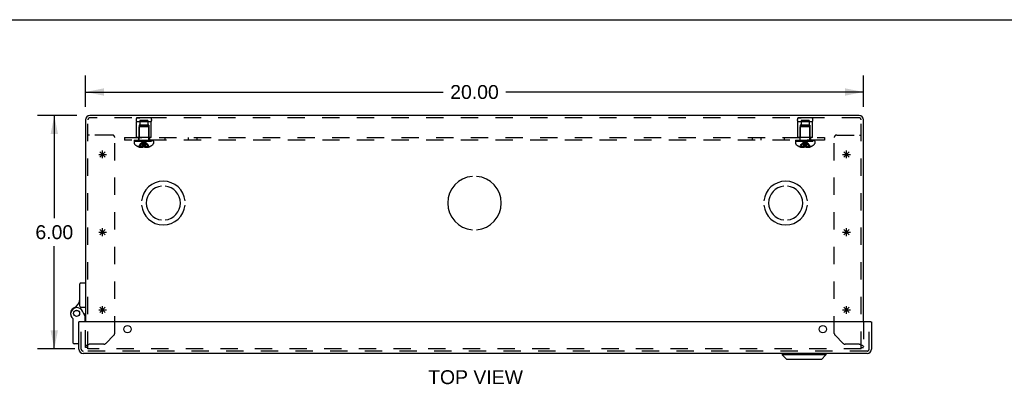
# Model space of a CAD drawing. Header units: inches. Extents: x 0 to 81, y 0 to 52.4.
# Tile 11 of 14: x 15.1 to 40.4, y 43 to 52.4. Entities that reach past the tile are written whole.
import ezdxf

# ---------------------------------------------------------------- set-up
doc = ezdxf.new("R2010")
doc.units = ezdxf.units.IN
doc.header["$LTSCALE"] = 4.452381
doc.header["$MEASUREMENT"] = 0
doc.linetypes.add('HIDDEN', pattern=[0.2, 0.1, -0.1])
doc.layers.get('0').update_dxf_attribs({"linetype": 'CONTINUOUS'})
for name, color, linetype in [('DEFAULT_2', 8, 'HIDDEN'), ('DIMENSIONS', 7, 'CONTINUOUS'), ('DOOR_ASSEMBLY', 7, 'CONTINUOUS'), ('OPEN', 7, 'CONTINUOUS'), ('SPOTWELDS', 7, 'CONTINUOUS'), ('SUBPANEL', 7, 'CONTINUOUS')]:
    doc.layers.add(name, color=color, linetype=linetype)
doc.styles.get("Standard").update_dxf_attribs({"font": 'arial.ttf'})
doc.dimstyles.new('DIMSTYLE_1', dxfattribs={"dimtxt": 0.357143, "dimasz": 0.47619, "dimexe": 0.09, "dimexo": 0.07, "dimgap": 0.0375, "dimtad": 0, "dimtih": 1, "dimtoh": 1, "dimzin": 4, "dimdsep": 46, "dimtxsty": 'Standard', "dimblk": '_FILLED', "dimblk1": '_FILLED', "dimblk2": '_FILLED', "dimcen": 0.09, "dimadec": 3, "dimazin": 1, "dimtfac": 1, "dimtdec": 3, "dimtofl": 0, "dimtmove": 0, "dimatfit": 3, "dimldrblk": '_FILLED', "dimfxl": 0, "dimtolj": 1, "dimtzin": 4, "dimarcsym": 0})

# ---------------------------------------------------------------- blocks, each defined once
blk = doc.blocks.new('_FILLED')
at = {"color": 0, "linetype": 'ByBlock'}
blk.add_solid([(0, 0), (-1, 0.2), (-1, -0.2)], dxfattribs=at)
blk = doc.blocks.new('*D1')
at = {"layer": 'DIMENSIONS', "color": 2, "linetype": 'Continuous'}
for p, q in [((16.778, 50.136), (16.778, 50.949)), ((36.778, 50.136), (36.778, 50.949)), ((16.778, 50.52), (25.975, 50.52)), ((36.778, 50.52), (27.581, 50.52))]:
    blk.add_line(p, q, dxfattribs=at)
at = {"layer": 'DIMENSIONS', "color": 2, "linetype": 'Continuous', "xscale": 0.4761904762, "yscale": 0.4761904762, "zscale": 0.4761904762, "rotation": 180}
blk.add_blockref('_FILLED', (16.778, 50.52), dxfattribs=at)
at = {"layer": 'DIMENSIONS', "color": 2, "linetype": 'Continuous', "xscale": 0.4761904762, "yscale": 0.4761904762, "zscale": 0.4761904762}
blk.add_blockref('_FILLED', (36.778, 50.52), dxfattribs=at)
at = {"layer": 'DIMENSIONS', "color": 2, "linetype": 'Continuous', "insert": (26.778, 50.699), "char_height": 0.3571, "width": 1.24801, "attachment_point": 2, "line_spacing_factor": 0.9}
blk.add_mtext('20.00', dxfattribs=at)
blk = doc.blocks.new('*D2')
at = {"layer": 'DIMENSIONS', "color": 2, "linetype": 'Continuous'}
for p, q in [((16.557, 49.914), (15.546, 49.914)), ((15.975, 49.914), (15.975, 47.272)), ((15.975, 43.914), (15.975, 46.557)), ((16.505, 43.914), (15.546, 43.914))]:
    blk.add_line(p, q, dxfattribs=at)
at = {"layer": 'DIMENSIONS', "color": 2, "linetype": 'Continuous', "xscale": 0.4761904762, "yscale": 0.4761904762, "zscale": 0.4761904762}
for p, rotation in [((15.975, 49.914), 90), ((15.975, 43.914), 270)]:
    blk.add_blockref('_FILLED', p, dxfattribs=dict(at, rotation=rotation))
at = {"layer": 'DIMENSIONS', "color": 2, "linetype": 'Continuous', "insert": (15.975, 47.093), "char_height": 0.3571, "width": 0.97053, "attachment_point": 2, "line_spacing_factor": 0.9}
blk.add_mtext('6.00', dxfattribs=at)

msp = doc.modelspace()

# ---------------------------------------------------------------- linework, layer by layer
at = {"color": 7, "linetype": 'Continuous'}
msp.add_line((0, 52.381), (80.952, 52.381), dxfattribs=at)
at = {"color": 3, "linetype": 'Continuous'}
for p, q in [((36.666, 49.914), (16.89, 49.914)), ((16.778, 49.802), (16.778, 44.605)), ((36.778, 44.605), (36.778, 49.802))]:
    msp.add_line(p, q, dxfattribs=at)
for centre, start, end in [((16.89, 49.802), 90, 180), ((36.666, 49.802), 0, 90)]:
    msp.add_arc(centre, 0.112, start, end, dxfattribs=at)
at = {"layer": 'DEFAULT_2', "color": 8, "linetype": 'HIDDEN'}
for p, q in [((16.838, 43.914), (16.838, 49.802)), ((36.666, 49.854), (16.89, 49.854)), ((18.09, 49.854), (18.178, 49.854)), ((18.466, 49.854), (18.09, 49.854)), ((18.09, 49.354), (18.09, 49.754)), ((18.466, 49.754), (18.09, 49.754)), ((18.153, 49.666), (18.153, 49.354)), ((18.403, 49.666), (18.153, 49.666)), ((18.164, 49.634), (18.154, 49.624)), ((18.154, 49.297), (18.154, 49.624)), ((18.402, 49.624), (18.154, 49.624)), ((18.392, 49.634), (18.164, 49.634)), ((18.177, 49.791), (18.177, 49.666)), ((18.38, 49.791), (18.177, 49.791)), ((18.466, 49.854), (18.378, 49.854)), ((18.38, 49.791), (18.38, 49.666)), ((18.392, 49.634), (18.402, 49.624)), ((18.402, 49.297), (18.402, 49.624)), ((18.403, 49.666), (18.403, 49.354)), ((18.466, 49.354), (18.466, 49.754)), ((35.09, 49.854), (35.178, 49.854)), ((35.466, 49.854), (35.09, 49.854)), ((35.466, 49.754), (35.09, 49.754)), ((35.09, 49.354), (35.09, 49.754)), ((35.403, 49.666), (35.153, 49.666)), ((35.153, 49.666), (35.153, 49.354)), ((35.164, 49.634), (35.154, 49.624)), ((35.402, 49.624), (35.154, 49.624)), ((35.154, 49.297), (35.154, 49.624)), ((35.392, 49.634), (35.164, 49.634)), ((35.38, 49.791), (35.177, 49.791)), ((35.177, 49.791), (35.177, 49.666)), ((35.466, 49.854), (35.378, 49.854)), ((35.38, 49.791), (35.38, 49.666)), ((35.392, 49.634), (35.402, 49.624)), ((35.402, 49.297), (35.402, 49.624)), ((35.403, 49.666), (35.403, 49.354)), ((35.466, 49.354), (35.466, 49.754)), ((36.718, 43.914), (36.718, 49.802)), ((16.878, 49.414), (16.838, 49.414)), ((17.465, 49.414), (16.878, 49.414)), ((36.091, 49.414), (36.678, 49.414)), ((36.678, 49.414), (36.718, 49.414)), ((17.528, 44.31), (17.528, 49.351)), ((18.032, 49.279), (18.032, 49.264)), ((18.032, 49.279), (18.524, 49.279)), ((18.524, 49.264), (18.032, 49.264)), ((18.032, 49.259), (18.032, 49.198)), ((18.032, 49.259), (18.524, 49.259)), ((18.04, 49.264), (18.04, 49.279)), ((18.058, 49.279), (18.058, 49.264)), ((18.079, 49.279), (18.079, 49.264)), ((18.085, 49.264), (18.085, 49.279)), ((18.466, 49.354), (18.09, 49.354)), ((18.09, 49.279), (18.09, 49.264)), ((18.11, 49.279), (18.11, 49.264)), ((18.12, 49.279), (18.12, 49.264)), ((18.138, 49.279), (18.138, 49.264)), ((18.138, 49.114), (18.138, 49.113)), ((18.138, 49.114), (18.139, 49.113)), ((18.26, 49.113), (18.139, 49.113)), ((18.161, 49.264), (18.161, 49.279)), ((18.172, 49.279), (18.172, 49.264)), ((18.174, 49.113), (18.174, 49.101)), ((18.207, 49.279), (18.207, 49.264)), ((18.211, 49.279), (18.211, 49.264)), ((18.228, 49.113), (18.228, 49.091)), ((18.26, 49.113), (18.263, 49.143)), ((18.26, 49.113), (18.26, 49.114)), ((18.26, 49.113), (18.26, 49.101)), ((18.263, 49.142), (18.265, 49.171)), ((18.282, 49.25), (18.278, 49.274)), ((18.282, 49.25), (18.278, 49.274)), ((18.296, 49.114), (18.296, 49.113)), ((18.296, 49.113), (18.296, 49.101)), ((18.417, 49.113), (18.296, 49.113)), ((18.328, 49.113), (18.328, 49.091)), ((18.345, 49.279), (18.345, 49.264)), ((18.349, 49.264), (18.349, 49.279)), ((18.383, 49.113), (18.383, 49.101)), ((18.384, 49.279), (18.384, 49.264)), ((18.395, 49.279), (18.395, 49.264)), ((18.418, 49.114), (18.417, 49.113)), ((18.418, 49.279), (18.418, 49.264)), ((18.418, 49.114), (18.419, 49.113)), ((18.436, 49.264), (18.436, 49.279)), ((18.446, 49.279), (18.446, 49.264)), ((18.466, 49.279), (18.466, 49.264)), ((18.471, 49.279), (18.471, 49.264)), ((18.477, 49.279), (18.477, 49.264)), ((18.498, 49.264), (18.498, 49.279)), ((18.516, 49.279), (18.516, 49.264)), ((18.524, 49.264), (18.524, 49.279)), ((18.524, 49.259), (18.524, 49.198)), ((35.032, 49.279), (35.524, 49.279)), ((35.032, 49.279), (35.032, 49.264)), ((35.524, 49.264), (35.032, 49.264)), ((35.032, 49.259), (35.524, 49.259)), ((35.032, 49.259), (35.032, 49.198)), ((35.04, 49.264), (35.04, 49.279)), ((35.058, 49.279), (35.058, 49.264)), ((35.079, 49.279), (35.079, 49.264)), ((35.085, 49.264), (35.085, 49.279)), ((35.466, 49.354), (35.09, 49.354)), ((35.09, 49.279), (35.09, 49.264)), ((35.11, 49.279), (35.11, 49.264)), ((35.12, 49.279), (35.12, 49.264)), ((35.138, 49.279), (35.138, 49.264)), ((35.139, 49.113), (35.138, 49.114)), ((35.138, 49.114), (35.138, 49.113)), ((35.26, 49.113), (35.139, 49.113)), ((35.161, 49.264), (35.161, 49.279)), ((35.172, 49.279), (35.172, 49.264)), ((35.174, 49.113), (35.174, 49.101)), ((35.207, 49.279), (35.207, 49.264)), ((35.211, 49.279), (35.211, 49.264)), ((35.228, 49.113), (35.228, 49.091)), ((35.26, 49.113), (35.263, 49.143)), ((35.26, 49.113), (35.26, 49.114)), ((35.26, 49.113), (35.26, 49.101)), ((35.263, 49.142), (35.265, 49.171)), ((35.282, 49.25), (35.278, 49.274)), ((35.296, 49.114), (35.296, 49.113)), ((35.417, 49.113), (35.296, 49.113)), ((35.296, 49.113), (35.296, 49.101)), ((35.328, 49.113), (35.328, 49.091)), ((35.345, 49.279), (35.345, 49.264)), ((35.349, 49.264), (35.349, 49.279)), ((35.383, 49.113), (35.383, 49.101)), ((35.384, 49.279), (35.384, 49.264)), ((35.395, 49.279), (35.395, 49.264)), ((35.418, 49.114), (35.417, 49.113)), ((35.418, 49.279), (35.418, 49.264)), ((35.418, 49.114), (35.419, 49.113)), ((35.436, 49.264), (35.436, 49.279)), ((35.446, 49.279), (35.446, 49.264)), ((35.466, 49.279), (35.466, 49.264)), ((35.471, 49.279), (35.471, 49.264)), ((35.477, 49.279), (35.477, 49.264)), ((35.498, 49.264), (35.498, 49.279)), ((35.516, 49.279), (35.516, 49.264)), ((35.524, 49.264), (35.524, 49.279)), ((35.524, 49.259), (35.524, 49.198)), ((36.028, 44.31), (36.028, 49.351)), ((16.778, 43.944), (16.778, 44.605)), ((36.778, 44.605), (36.778, 43.944)), ((17.297, 44.052), (17.51, 44.265)), ((36.047, 44.265), (36.26, 44.052)), ((16.838, 43.944), (16.778, 43.944)), ((36.718, 43.914), (16.838, 43.914)), ((17.252, 44.034), (16.89, 44.034)), ((36.666, 44.034), (36.304, 44.034)), ((36.718, 43.944), (36.778, 43.944))]:
    msp.add_line(p, q, dxfattribs=at)
for points in [[(18.138, 49.114), (18.157, 49.143), (18.179, 49.171), (18.201, 49.198), (18.225, 49.224), (18.251, 49.25), (18.278, 49.274)], [(18.174, 49.113), (18.188, 49.142), (18.204, 49.17), (18.221, 49.198), (18.239, 49.224), (18.258, 49.25), (18.278, 49.274)], [(18.228, 49.113), (18.235, 49.142), (18.243, 49.17), (18.251, 49.198), (18.259, 49.224), (18.268, 49.25), (18.278, 49.274)], [(18.296, 49.114), (18.29, 49.113), (18.284, 49.113), (18.278, 49.113), (18.272, 49.113), (18.266, 49.113), (18.26, 49.114)], [(18.265, 49.17), (18.268, 49.198), (18.271, 49.224), (18.275, 49.25)], [(18.268, 49.198), (18.271, 49.224), (18.275, 49.25), (18.278, 49.274)], [(18.328, 49.113), (18.321, 49.142), (18.313, 49.17), (18.305, 49.198), (18.297, 49.224), (18.288, 49.25), (18.278, 49.274)], [(18.383, 49.113), (18.368, 49.142), (18.352, 49.17), (18.335, 49.198), (18.317, 49.224), (18.298, 49.25), (18.278, 49.274)], [(18.418, 49.114), (18.399, 49.143), (18.377, 49.171), (18.355, 49.198), (18.331, 49.224), (18.305, 49.25), (18.278, 49.274)], [(18.296, 49.113), (18.294, 49.142), (18.291, 49.17), (18.288, 49.198), (18.285, 49.224), (18.282, 49.25)], [(18.296, 49.114), (18.293, 49.143), (18.291, 49.171), (18.288, 49.198), (18.285, 49.224)], [(35.138, 49.114), (35.157, 49.143), (35.179, 49.171), (35.201, 49.198), (35.225, 49.224), (35.251, 49.25), (35.278, 49.274)], [(35.174, 49.113), (35.188, 49.142), (35.204, 49.17), (35.221, 49.198), (35.239, 49.224), (35.258, 49.25), (35.278, 49.274)], [(35.228, 49.113), (35.235, 49.142), (35.243, 49.17), (35.251, 49.198), (35.259, 49.224), (35.268, 49.25), (35.278, 49.274)], [(35.272, 49.113), (35.266, 49.113), (35.26, 49.114)], [(35.265, 49.17), (35.268, 49.198), (35.271, 49.224), (35.275, 49.25), (35.278, 49.274)], [(35.268, 49.198), (35.271, 49.224), (35.275, 49.25), (35.278, 49.274)], [(35.272, 49.113), (35.278, 49.113), (35.284, 49.113)], [(35.418, 49.114), (35.399, 49.143), (35.377, 49.171), (35.355, 49.198), (35.331, 49.224), (35.305, 49.25), (35.278, 49.274)], [(35.383, 49.113), (35.368, 49.142), (35.352, 49.17), (35.335, 49.198), (35.317, 49.224), (35.298, 49.25), (35.278, 49.274)], [(35.328, 49.113), (35.321, 49.142), (35.313, 49.17), (35.305, 49.198), (35.297, 49.224), (35.288, 49.25), (35.278, 49.274)], [(35.296, 49.113), (35.294, 49.142), (35.291, 49.17), (35.288, 49.198), (35.285, 49.224), (35.282, 49.25)], [(35.296, 49.114), (35.29, 49.113), (35.284, 49.113)], [(35.296, 49.114), (35.293, 49.143), (35.291, 49.171), (35.288, 49.198), (35.285, 49.224)], [(18.228, 49.091), (18.223, 49.092), (18.218, 49.092), (18.213, 49.093), (18.208, 49.093), (18.202, 49.094), (18.197, 49.095), (18.191, 49.096), (18.186, 49.097), (18.18, 49.099), (18.174, 49.101)], [(18.26, 49.101), (18.256, 49.099), (18.252, 49.097), (18.248, 49.096), (18.244, 49.094), (18.24, 49.093), (18.236, 49.093), (18.232, 49.092), (18.228, 49.091)], [(18.296, 49.101), (18.3, 49.099), (18.304, 49.097), (18.308, 49.096)], [(18.328, 49.091), (18.324, 49.092), (18.32, 49.093), (18.316, 49.093), (18.312, 49.094), (18.308, 49.096)], [(18.383, 49.101), (18.376, 49.099), (18.37, 49.097), (18.365, 49.096), (18.359, 49.095), (18.354, 49.094), (18.348, 49.093), (18.343, 49.093), (18.338, 49.092), (18.333, 49.092), (18.328, 49.091)], [(35.228, 49.091), (35.223, 49.092), (35.218, 49.092), (35.213, 49.093), (35.208, 49.093), (35.202, 49.094), (35.197, 49.095), (35.191, 49.096), (35.186, 49.097), (35.18, 49.099), (35.174, 49.101)], [(35.26, 49.101), (35.256, 49.099), (35.252, 49.097), (35.248, 49.096), (35.244, 49.094), (35.24, 49.093), (35.236, 49.093), (35.232, 49.092), (35.228, 49.091)], [(35.328, 49.091), (35.324, 49.092), (35.32, 49.093), (35.316, 49.093), (35.312, 49.094), (35.308, 49.096), (35.304, 49.097), (35.3, 49.099), (35.296, 49.101)], [(35.383, 49.101), (35.376, 49.099), (35.37, 49.097), (35.365, 49.096), (35.359, 49.095), (35.354, 49.094), (35.348, 49.093), (35.343, 49.093), (35.338, 49.092), (35.333, 49.092), (35.328, 49.091)], [(16.89, 44.034), (16.875, 44.029), (16.861, 44.024), (16.847, 44.019), (16.834, 44.014), (16.822, 44.009), (16.811, 44.004), (16.801, 43.999), (16.793, 43.994), (16.787, 43.989), (16.782, 43.984), (16.779, 43.979), (16.778, 43.974)], [(36.666, 44.034), (36.681, 44.029), (36.695, 44.024), (36.709, 44.019), (36.722, 44.014), (36.734, 44.009), (36.745, 44.004), (36.755, 43.999), (36.763, 43.994), (36.77, 43.989), (36.774, 43.984), (36.777, 43.979), (36.778, 43.974)]]:
    msp.add_lwpolyline(points, dxfattribs=at)
for centre, radius, start, end in [((16.89, 49.802), 0.052, 90, 180), ((18.177, 49.804), 0.1, 150.0508, 209.9492), ((18.379, 49.804), 0.1, 330.0508, 29.9492), ((35.177, 49.804), 0.1, 150.0508, 209.9492), ((35.379, 49.804), 0.1, 330.0508, 29.9492), ((36.666, 49.802), 0.052, 0, 90), ((17.465, 49.351), 0.063, 0, 90), ((36.091, 49.351), 0.063, 90, 180), ((18.067, 49.198), 0.035, 180, 229.0666), ((18.278, 49.441), 0.357, 229.0666, 246.8273), ((18.117, 49.297), 0.0372, 270, 300.0497), ((18.278, 49.441), 0.357, 246.9983, 252.9593), ((18.117, 49.297), 0.0372, 332.4601, 360), ((18.278, 49.441), 0.357, 287.0407, 293.0017), ((18.439, 49.297), 0.0372, 180, 207.5399), ((18.278, 49.441), 0.357, 293.1727, 310.9334), ((18.439, 49.297), 0.0372, 239.9503, 270), ((18.489, 49.198), 0.035, 310.9334, 360), ((35.067, 49.198), 0.035, 180, 229.0666), ((35.278, 49.441), 0.357, 229.0666, 246.8273), ((35.117, 49.297), 0.0372, 270, 300.0497), ((35.278, 49.441), 0.357, 246.9983, 252.9593), ((35.117, 49.297), 0.0372, 332.4601, 360), ((35.278, 49.441), 0.357, 287.0407, 293.0017), ((35.439, 49.297), 0.0372, 180, 207.5399), ((35.278, 49.441), 0.357, 293.1727, 310.9334), ((35.439, 49.297), 0.0372, 239.9503, 270), ((35.489, 49.198), 0.035, 310.9334, 360), ((17.465, 44.31), 0.063, 315, 360), ((36.091, 44.31), 0.063, 180, 225), ((17.252, 44.097), 0.063, 270, 315), ((36.304, 44.097), 0.063, 225, 270)]:
    msp.add_arc(centre, radius, start, end, dxfattribs=at)
at = {"layer": 'DOOR_ASSEMBLY', "color": 7, "linetype": 'Continuous'}
for p, q in [((16.633, 45.007), (16.633, 45.588)), ((16.653, 45.608), (16.778, 45.608)), ((16.653, 44.987), (16.778, 44.987)), ((16.768, 44.741), (16.698, 44.883)), ((16.778, 44.825), (16.743, 44.792)), ((16.463, 44.061), (16.463, 44.671)), ((16.623, 44.605), (16.608, 44.605)), ((16.754, 44.77), (16.778, 44.77)), ((16.768, 44.605), (16.768, 44.741)), ((36.968, 44.605), (36.983, 44.605)), ((16.608, 44.041), (16.483, 44.041)), ((34.688, 43.795), (34.688, 43.757)), ((35.813, 43.795), (35.813, 43.757)), ((35.813, 43.757), (34.688, 43.757)), ((34.806, 43.639), (34.688, 43.757)), ((35.695, 43.639), (34.806, 43.639)), ((35.695, 43.639), (35.813, 43.757))]:
    msp.add_line(p, q, dxfattribs=at)
at = {"layer": 'DOOR_ASSEMBLY', "color": 3, "linetype": 'Continuous'}
for p, q in [((16.608, 43.907), (16.608, 44.605)), ((36.968, 44.605), (16.623, 44.605)), ((36.983, 44.605), (36.983, 43.907)), ((36.871, 43.795), (16.72, 43.795))]:
    msp.add_line(p, q, dxfattribs=at)
at = {"layer": 'DOOR_ASSEMBLY', "color": 8, "linetype": 'HIDDEN'}
for p, q in [((16.668, 43.907), (16.668, 44.605)), ((36.923, 43.907), (36.923, 44.605)), ((36.871, 43.855), (16.72, 43.855))]:
    msp.add_line(p, q, dxfattribs=at)
at = {"layer": 'DOOR_ASSEMBLY', "color": 7, "linetype": 'Continuous'}
for points in [[(16.754, 44.738), (16.751, 44.737), (16.748, 44.737)], [(16.768, 44.741), (16.768, 44.741), (16.754, 44.738)]]:
    msp.add_lwpolyline(points, dxfattribs=at)
for radius in [0.079, 0.078]:
    msp.add_circle((16.548, 44.825), radius, dxfattribs=at)
at = {"layer": 'DOOR_ASSEMBLY', "color": 3, "linetype": 'Continuous'}
for centre in [(17.858, 44.418), (35.733, 44.418)]:
    msp.add_circle(centre, 0.0938, dxfattribs=at)
at = {"layer": 'DOOR_ASSEMBLY', "color": 7, "linetype": 'Continuous'}
for centre, radius, start, end in [((16.653, 45.588), 0.02, 90, 180), ((16.383, 45.198), 0.25, 293.8265, 360), ((16.548, 44.825), 0.158, 113.8265, 201.112), ((16.555, 44.813), 0.16, 26.148, 231.7894), ((16.653, 45.007), 0.02, 180, 270), ((16.443, 44.671), 0.02, 0, 51.7894), ((16.483, 44.061), 0.02, 180, 270)]:
    msp.add_arc(centre, radius, start, end, dxfattribs=at)
at = {"layer": 'DOOR_ASSEMBLY', "color": 3, "linetype": 'Continuous'}
for centre, start, end in [((16.72, 43.907), 180, 270), ((36.871, 43.907), 270, 360)]:
    msp.add_arc(centre, 0.112, start, end, dxfattribs=at)
at = {"layer": 'DOOR_ASSEMBLY', "color": 8, "linetype": 'HIDDEN'}
for centre, start, end in [((16.72, 43.907), 180, 270), ((36.871, 43.907), 270, 360)]:
    msp.add_arc(centre, 0.052, start, end, dxfattribs=at)
at = {"layer": 'OPEN', "color": 40, "linetype": 'Continuous'}
for centre, radius, start, end in [((26.778, 47.664), 0.688, 94.5886, 265.4114), ((26.778, 47.664), 0.688, 274.5886, 85.4114), ((18.778, 47.664), 0.562, 5.6112, 174.3888), ((18.778, 47.664), 0.438, 95.9037, 264.0963), ((18.778, 47.664), 0.438, 275.9037, 84.0963), ((34.778, 47.664), 0.562, 5.6112, 174.3888), ((34.778, 47.664), 0.438, 95.9037, 264.0963), ((34.778, 47.664), 0.438, 275.9037, 84.0963), ((18.778, 47.664), 0.562, 185.6112, 354.3888), ((34.778, 47.664), 0.562, 185.6112, 354.3888)]:
    msp.add_arc(centre, radius, start, end, dxfattribs=at)
at = {"layer": 'SPOTWELDS', "color": 40, "linetype": 'Continuous'}
for p, q in [((17.116, 48.914), (17.316, 48.914)), ((17.145, 48.844), (17.286, 48.985)), ((17.286, 48.844), (17.145, 48.985)), ((17.216, 48.814), (17.216, 49.014)), ((36.241, 48.914), (36.441, 48.914)), ((36.27, 48.844), (36.411, 48.985)), ((36.411, 48.844), (36.27, 48.985)), ((36.341, 48.814), (36.341, 49.014)), ((17.116, 46.914), (17.316, 46.914)), ((17.145, 46.844), (17.286, 46.985)), ((17.286, 46.844), (17.145, 46.985)), ((17.216, 46.814), (17.216, 47.014)), ((36.241, 46.914), (36.441, 46.914)), ((36.27, 46.844), (36.411, 46.985)), ((36.411, 46.844), (36.27, 46.985)), ((36.341, 46.814), (36.341, 47.014)), ((17.116, 44.914), (17.316, 44.914)), ((17.286, 44.844), (17.145, 44.985)), ((17.145, 44.844), (17.286, 44.985)), ((17.216, 44.814), (17.216, 45.014)), ((36.241, 44.914), (36.441, 44.914)), ((36.411, 44.844), (36.27, 44.985)), ((36.27, 44.844), (36.411, 44.985)), ((36.341, 44.814), (36.341, 45.014))]:
    msp.add_line(p, q, dxfattribs=at)
at = {"layer": 'SUBPANEL', "color": 8, "linetype": 'HIDDEN'}
for p, q in [((17.778, 49.354), (17.778, 49.279)), ((17.778, 49.354), (35.778, 49.354)), ((35.778, 49.279), (17.778, 49.279)), ((18.138, 49.354), (18.138, 49.279)), ((18.419, 49.354), (18.419, 49.279)), ((18.82, 49.354), (18.82, 49.279)), ((19.419, 49.354), (19.419, 49.279)), ((19.637, 49.354), (19.637, 49.279)), ((33.919, 49.354), (33.919, 49.279)), ((34.137, 49.354), (34.137, 49.279)), ((34.736, 49.354), (34.736, 49.279)), ((35.138, 49.354), (35.138, 49.279)), ((35.419, 49.354), (35.419, 49.279)), ((35.778, 49.354), (35.778, 49.279))]:
    msp.add_line(p, q, dxfattribs=at)

# ---------------------------------------------------------------- texts
at = {"layer": 'DIMENSIONS', "color": 2, "linetype": 'Continuous', "insert": (26.805, 43.363), "char_height": 0.3571, "width": 2.43362, "attachment_point": 2, "line_spacing_factor": 0.9}
msp.add_mtext('TOP VIEW', dxfattribs=at)

# ---------------------------------------------------------------- dimensions: what is measured, and where the dimension line sits
at = {"layer": 'DIMENSIONS', "color": 2, "linetype": 'Continuous'}
dim = msp.add_linear_dim(base=(36.778, 50.52), p1=(16.778, 51.019), p2=(36.778, 51.019), dimstyle='DIMSTYLE_1', dxfattribs=at)
dim.commit()
dim.dimension.update_dxf_attribs({"geometry": '*D1', "text_midpoint": (26.773, 50.518), "dimtype": 160})
dim = msp.add_linear_dim(base=(15.975, 43.914), p1=(16.627, 49.914), p2=(16.575, 43.914), angle=270, dimstyle='DIMSTYLE_1', dxfattribs=at)
dim.commit()
dim.dimension.update_dxf_attribs({"geometry": '*D2', "text_midpoint": (15.972, 46.912), "dimtype": 160})

doc.saveas('drawing.dxf')
